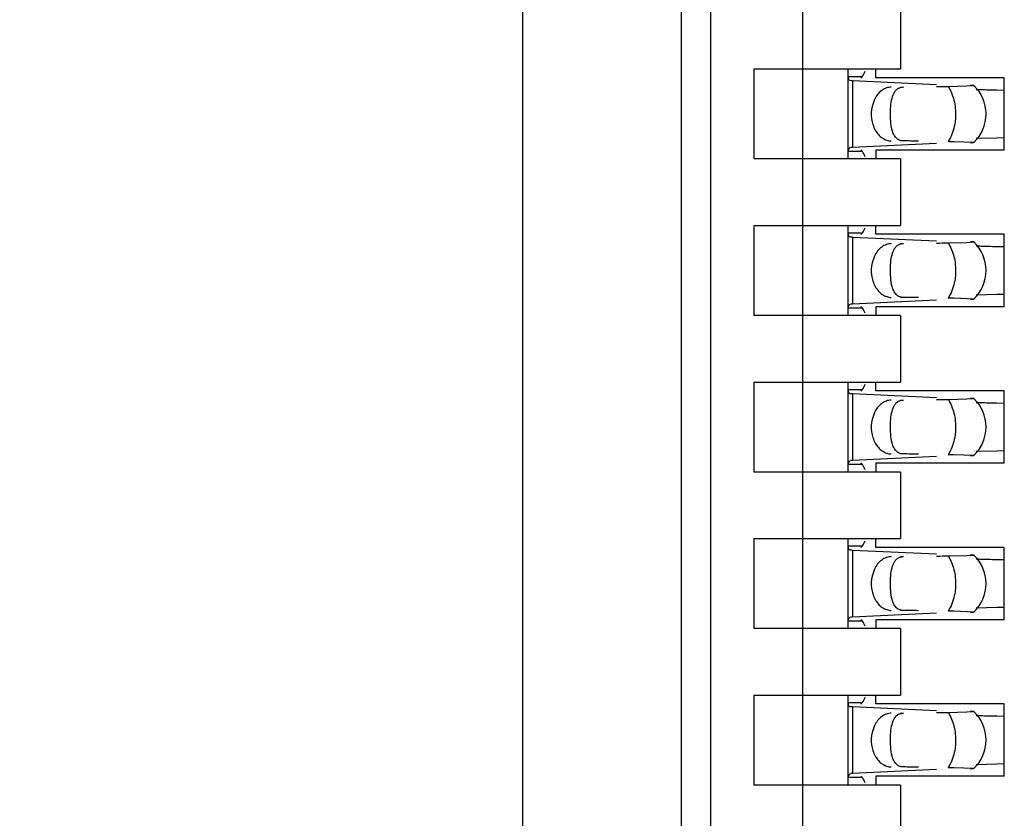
# Model space of a CAD drawing. Header units: inches. Extents: x 0 to 22, y 0 to 17.
# Tile 20 of 61: x 4.238 to 4.436, y 8.22 to 8.381. Entities that reach past the tile are written whole.
import ezdxf

# ---------------------------------------------------------------- set-up
doc = ezdxf.new("R2010")
doc.units = ezdxf.units.IN
doc.header["$LTSCALE"] = 1.21
doc.header["$MEASUREMENT"] = 0
doc.layers.get('0').update_dxf_attribs({"linetype": 'CONTINUOUS'})
doc.layers.add('DIMENSIONS', color=7, linetype='CONTINUOUS')
doc.styles.get("Standard").update_dxf_attribs({"font": 'txt', "width": 0.8})
doc.dimstyles.new('DIMSTYLE_1', dxfattribs={"dimtxt": 0.125, "dimasz": 0.18, "dimexe": 0.18, "dimexo": 0.0625, "dimgap": 0.09, "dimtad": 0, "dimtih": 1, "dimtoh": 1, "dimdec": 3, "dimzin": 4, "dimdsep": 46, "dimtxsty": 'STANDARD', "dimblk": '_FILLED', "dimblk1": '_FILLED', "dimblk2": '_FILLED', "dimcen": 0.09, "dimadec": 0, "dimazin": 0, "dimtp": 0.01, "dimtm": 0.01, "dimtfac": 1, "dimtdec": 3, "dimtofl": 0, "dimtmove": 0, "dimatfit": 3, "dimldrblk": '_FILLED', "dimfxl": 1, "dimtolj": 1, "dimtzin": 4, "dimarcsym": 0})

# ---------------------------------------------------------------- blocks, each defined once
blk = doc.blocks.new('*D16')
at = {"layer": 'DIMENSIONS', "color": 2, "linetype": 'CONTINUOUS'}
blk.add_line((4.337998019, 6.2692184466), (3.445098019, 6.2692184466), dxfattribs=at)
at = {"layer": 'DIMENSIONS', "color": 2, "linetype": 'CONTINUOUS', "insert": (3.382598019, 6.3317184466), "char_height": 0.125, "width": 1.525, "attachment_point": 3, "line_spacing_factor": 0.9}
blk.add_mtext('-4.822{\\Ftxt.shx;\\W1.000000;\\H0.125000; }[122.48]', dxfattribs=at)
blk = doc.blocks.new('_FILLED')
at = {"color": 0, "linetype": 'BYBLOCK'}
blk.add_solid([(0, 0), (-1, 0.1736111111), (-1, -0.1736111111)], dxfattribs=at)
blk = doc.blocks.new('*D17')
at = {"layer": 'DIMENSIONS', "color": 2, "linetype": 'CONTINUOUS'}
for p, q in [((3.7807905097, 6.1477749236), (3.6201636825, 5.9958963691)), ((4.326098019, 6.1477749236), (3.7807905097, 6.1477749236)), ((3.6201636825, 5.9958963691), (3.445098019, 5.9958963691))]:
    blk.add_line(p, q, dxfattribs=at)
at = {"layer": 'DIMENSIONS', "color": 2, "linetype": 'CONTINUOUS', "insert": (3.382598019, 6.0583963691), "char_height": 0.125, "width": 1.525, "attachment_point": 3, "line_spacing_factor": 0.9}
blk.add_mtext('-4.943{\\Ftxt.shx;\\W1.000000;\\H0.125000; }[125.56]', dxfattribs=at)

msp = doc.modelspace()

# ---------------------------------------------------------------- linework, layer by layer
at = {"color": 7, "linetype": 'CONTINUOUS'}
for p, q in [((4.3393854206, 7.0781395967), (4.3393854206, 10.2822972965)), ((4.3713366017, 7.385423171), (4.3713366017, 10.2200688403)), ((4.3772421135, 7.5035334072), (4.3772421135, 10.040934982)), ((4.3957460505, 7.5678205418), (4.3957460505, 10.0376714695)), ((4.4154310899, 8.3842420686), (4.4154310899, 8.3708562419)), ((4.3859035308, 8.3708562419), (4.4154310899, 8.3708562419)), ((4.3859035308, 8.3708562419), (4.3859035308, 8.3527460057)), ((4.4048011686, 8.3708562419), (4.4048011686, 8.3527460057)), ((4.41047046, 8.3690845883), (4.41047046, 8.3708562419)), ((4.4048011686, 8.3693628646), (4.4077463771, 8.3693628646)), ((4.4048021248, 8.3694211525), (4.404801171, 8.3693525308)), ((4.4048011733, 8.3693509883), (4.4049701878, 8.368716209)), ((4.4049701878, 8.368716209), (4.4051883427, 8.3685747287)), ((4.4051883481, 8.3685765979), (4.4055462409, 8.3685547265)), ((4.4057680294, 8.3685433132), (4.4226511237, 8.3677592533)), ((4.4077463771, 8.3693628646), (4.4074563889, 8.3690357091)), ((4.4362972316, 8.3690845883), (4.41047046, 8.3690845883)), ((4.4362972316, 8.3545176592), (4.4362972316, 8.3690845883)), ((4.415578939, 8.3671729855), (4.4160108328, 8.3672145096)), ((4.424986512, 8.3673661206), (4.4287344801, 8.3674460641)), ((4.4287344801, 8.3674460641), (4.4301509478, 8.367538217)), ((4.4301509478, 8.367538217), (4.4295210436, 8.3675907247)), ((4.4347645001, 8.3666464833), (4.4362810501, 8.3666143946)), ((4.4101548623, 8.3647070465), (4.4096778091, 8.3633144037)), ((4.4301510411, 8.3560641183), (4.4261139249, 8.3562174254)), ((4.4347644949, 8.3569556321), (4.430606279, 8.3568453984)), ((4.4362810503, 8.3569877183), (4.4347644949, 8.3569556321)), ((4.4077463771, 8.3542393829), (4.4048011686, 8.3542393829)), ((4.404801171, 8.3542497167), (4.4048021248, 8.3541810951)), ((4.4048427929, 8.3546239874), (4.4048011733, 8.3542512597)), ((4.4051883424, 8.3550276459), (4.4048427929, 8.3546239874)), ((4.4057680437, 8.3550584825), (4.4053529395, 8.3550365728)), ((4.4226511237, 8.3558429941), (4.4057680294, 8.3550589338)), ((4.4074564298, 8.3545664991), (4.4077463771, 8.3542393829)), ((4.4362972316, 8.3545176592), (4.41047046, 8.3545176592)), ((4.41047046, 8.3545176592), (4.41047046, 8.3527460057)), ((4.4295210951, 8.3560115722), (4.4301010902, 8.3560505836)), ((4.4154310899, 8.3527460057), (4.3859035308, 8.3527460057)), ((4.4154310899, 8.3527460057), (4.4154310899, 8.3393601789)), ((4.3859035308, 8.3393601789), (4.4154310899, 8.3393601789)), ((4.3859035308, 8.3393601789), (4.3859035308, 8.3212499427)), ((4.4048011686, 8.3393601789), (4.4048011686, 8.3212499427)), ((4.41047046, 8.3375885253), (4.41047046, 8.3393601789)), ((4.4048011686, 8.3378668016), (4.4077463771, 8.3378668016)), ((4.4048021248, 8.3379250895), (4.404801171, 8.3378564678)), ((4.4048011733, 8.3378549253), (4.4049701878, 8.337220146)), ((4.4049701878, 8.337220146), (4.4051883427, 8.3370786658)), ((4.4051883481, 8.3370805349), (4.4055462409, 8.3370586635)), ((4.4057680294, 8.3370472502), (4.4226511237, 8.3362631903)), ((4.4077463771, 8.3378668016), (4.4074563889, 8.3375396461)), ((4.4362972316, 8.3375885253), (4.41047046, 8.3375885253)), ((4.4362972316, 8.3230215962), (4.4362972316, 8.3375885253)), ((4.415578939, 8.3356769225), (4.4160108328, 8.3357184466)), ((4.424986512, 8.3358700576), (4.4287344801, 8.3359500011)), ((4.4287344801, 8.3359500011), (4.4301509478, 8.336042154)), ((4.4301509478, 8.336042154), (4.4295210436, 8.3360946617)), ((4.4347645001, 8.3351504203), (4.4362810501, 8.3351183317)), ((4.4101548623, 8.3332109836), (4.4096778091, 8.3318183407)), ((4.4301510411, 8.3245680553), (4.4261139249, 8.3247213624)), ((4.4295210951, 8.3245155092), (4.4301010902, 8.3245545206)), ((4.4347644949, 8.3254595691), (4.430606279, 8.3253493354)), ((4.4362810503, 8.3254916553), (4.4347644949, 8.3254595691)), ((4.4077463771, 8.3227433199), (4.4048011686, 8.3227433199)), ((4.404801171, 8.3227536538), (4.4048021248, 8.3226850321)), ((4.4048427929, 8.3231279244), (4.4048011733, 8.3227551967)), ((4.4051883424, 8.3235315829), (4.4048427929, 8.3231279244)), ((4.4057680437, 8.3235624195), (4.4053529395, 8.3235405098)), ((4.4226511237, 8.3243469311), (4.4057680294, 8.3235628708)), ((4.4074564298, 8.3230704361), (4.4077463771, 8.3227433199)), ((4.4362972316, 8.3230215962), (4.41047046, 8.3230215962)), ((4.41047046, 8.3230215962), (4.41047046, 8.3212499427)), ((4.4154310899, 8.3212499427), (4.3859035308, 8.3212499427)), ((4.4154310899, 8.3212499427), (4.4154310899, 8.3078641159)), ((4.3859035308, 8.3078641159), (4.4154310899, 8.3078641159)), ((4.3859035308, 8.3078641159), (4.3859035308, 8.2897538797)), ((4.4048011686, 8.3078641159), (4.4048011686, 8.2897538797)), ((4.41047046, 8.3060924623), (4.41047046, 8.3078641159)), ((4.4048011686, 8.3063707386), (4.4077463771, 8.3063707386)), ((4.4048021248, 8.3064290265), (4.404801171, 8.3063604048)), ((4.4048011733, 8.3063588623), (4.4049701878, 8.305724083)), ((4.4049701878, 8.305724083), (4.4051883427, 8.3055826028)), ((4.4051883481, 8.3055844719), (4.4055462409, 8.3055626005)), ((4.4057680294, 8.3055511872), (4.4226511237, 8.3047671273)), ((4.4077463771, 8.3063707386), (4.4074563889, 8.3060435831)), ((4.4362972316, 8.3060924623), (4.41047046, 8.3060924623)), ((4.4301509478, 8.304546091), (4.4295210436, 8.3045985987)), ((4.4362972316, 8.2915255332), (4.4362972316, 8.3060924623)), ((4.415578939, 8.3041808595), (4.4160108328, 8.3042223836)), ((4.424986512, 8.3043739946), (4.4287344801, 8.3044539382)), ((4.4287344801, 8.3044539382), (4.4301509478, 8.304546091)), ((4.4347645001, 8.3036543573), (4.4362810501, 8.3036222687)), ((4.4101548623, 8.3017149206), (4.4096778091, 8.3003222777)), ((4.4226511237, 8.2928508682), (4.4057680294, 8.2920668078)), ((4.4301510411, 8.2930719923), (4.4261139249, 8.2932252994)), ((4.4295210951, 8.2930194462), (4.4301010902, 8.2930584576)), ((4.4347644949, 8.2939635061), (4.430606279, 8.2938532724)), ((4.4362810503, 8.2939955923), (4.4347644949, 8.2939635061)), ((4.4077463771, 8.2912472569), (4.4048011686, 8.2912472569)), ((4.404801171, 8.2912575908), (4.4048021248, 8.2911889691)), ((4.4048427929, 8.2916318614), (4.4048011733, 8.2912591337)), ((4.4051883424, 8.2920355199), (4.4048427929, 8.2916318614)), ((4.4057680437, 8.2920663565), (4.4053529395, 8.2920444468)), ((4.4074564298, 8.2915743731), (4.4077463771, 8.2912472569)), ((4.4362972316, 8.2915255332), (4.41047046, 8.2915255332)), ((4.41047046, 8.2915255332), (4.41047046, 8.2897538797)), ((4.4154310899, 8.2897538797), (4.3859035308, 8.2897538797)), ((4.4154310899, 8.2897538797), (4.4154310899, 8.2763680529)), ((4.3859035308, 8.2763680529), (4.4154310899, 8.2763680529)), ((4.3859035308, 8.2763680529), (4.3859035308, 8.2582578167)), ((4.4048011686, 8.2763680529), (4.4048011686, 8.2582578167)), ((4.4048011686, 8.2748746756), (4.4077463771, 8.2748746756)), ((4.4048021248, 8.2749329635), (4.404801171, 8.2748643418)), ((4.4048011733, 8.2748627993), (4.4049701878, 8.27422802)), ((4.4077463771, 8.2748746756), (4.4074563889, 8.2745475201)), ((4.41047046, 8.2745963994), (4.41047046, 8.2763680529)), ((4.4049701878, 8.27422802), (4.4051883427, 8.2740865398)), ((4.4051883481, 8.2740884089), (4.4055462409, 8.2740665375)), ((4.4057680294, 8.2740551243), (4.4226511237, 8.2732710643)), ((4.4362972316, 8.2745963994), (4.41047046, 8.2745963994)), ((4.424986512, 8.2728779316), (4.4287344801, 8.2729578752)), ((4.4287344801, 8.2729578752), (4.4301509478, 8.273050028)), ((4.4301509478, 8.273050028), (4.4295210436, 8.2731025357)), ((4.4362972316, 8.2600294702), (4.4362972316, 8.2745963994)), ((4.415578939, 8.2726847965), (4.4160108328, 8.2727263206)), ((4.4347645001, 8.2721582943), (4.4362810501, 8.2721262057)), ((4.4101548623, 8.2702188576), (4.4096778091, 8.2688262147)), ((4.4226511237, 8.2613548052), (4.4057680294, 8.2605707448)), ((4.4301510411, 8.2615759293), (4.4261139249, 8.2617292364)), ((4.4295210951, 8.2615233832), (4.4301010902, 8.2615623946)), ((4.4347644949, 8.2624674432), (4.430606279, 8.2623572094)), ((4.4362810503, 8.2624995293), (4.4347644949, 8.2624674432)), ((4.4077463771, 8.2597511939), (4.4048011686, 8.2597511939)), ((4.404801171, 8.2597615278), (4.4048021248, 8.2596929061)), ((4.4048427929, 8.2601357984), (4.4048011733, 8.2597630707)), ((4.4051883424, 8.2605394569), (4.4048427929, 8.2601357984)), ((4.4057680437, 8.2605702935), (4.4053529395, 8.2605483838)), ((4.4074564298, 8.2600783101), (4.4077463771, 8.2597511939)), ((4.4362972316, 8.2600294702), (4.41047046, 8.2600294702)), ((4.41047046, 8.2600294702), (4.41047046, 8.2582578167)), ((4.4154310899, 8.2582578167), (4.3859035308, 8.2582578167)), ((4.4154310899, 8.2582578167), (4.4154310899, 8.2448719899)), ((4.3859035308, 8.2448719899), (4.4154310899, 8.2448719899)), ((4.3859035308, 8.2448719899), (4.3859035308, 8.2267617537)), ((4.4048011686, 8.2448719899), (4.4048011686, 8.2267617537)), ((4.4048011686, 8.2433786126), (4.4077463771, 8.2433786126)), ((4.4048021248, 8.2434369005), (4.404801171, 8.2433682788)), ((4.4048011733, 8.2433667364), (4.4049701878, 8.242731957)), ((4.4077463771, 8.2433786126), (4.4074563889, 8.2430514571)), ((4.41047046, 8.2431003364), (4.41047046, 8.2448719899)), ((4.4049701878, 8.242731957), (4.4051883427, 8.2425904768)), ((4.4051883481, 8.2425923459), (4.4055462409, 8.2425704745)), ((4.4057680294, 8.2425590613), (4.4226511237, 8.2417750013)), ((4.4362972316, 8.2431003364), (4.41047046, 8.2431003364)), ((4.415578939, 8.2411887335), (4.4160108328, 8.2412302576)), ((4.424986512, 8.2413818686), (4.4287344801, 8.2414618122)), ((4.4287344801, 8.2414618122), (4.4301509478, 8.241553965)), ((4.4301509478, 8.241553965), (4.4295210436, 8.2416064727)), ((4.4362972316, 8.2285334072), (4.4362972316, 8.2431003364)), ((4.4347645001, 8.2406622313), (4.4362810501, 8.2406301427)), ((4.4101548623, 8.2387227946), (4.4096778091, 8.2373301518)), ((4.4226511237, 8.2298587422), (4.4057680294, 8.2290746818)), ((4.4301510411, 8.2300798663), (4.4261139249, 8.2302331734)), ((4.4295210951, 8.2300273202), (4.4301010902, 8.2300663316)), ((4.4347644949, 8.2309713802), (4.430606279, 8.2308611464)), ((4.4362810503, 8.2310034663), (4.4347644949, 8.2309713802)), ((4.4077463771, 8.228255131), (4.4048011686, 8.228255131)), ((4.404801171, 8.2282654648), (4.4048021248, 8.2281968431)), ((4.4048427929, 8.2286397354), (4.4048011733, 8.2282670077)), ((4.4051883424, 8.229043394), (4.4048427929, 8.2286397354)), ((4.4057680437, 8.2290742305), (4.4053529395, 8.2290523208)), ((4.4074564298, 8.2285822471), (4.4077463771, 8.228255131)), ((4.4362972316, 8.2285334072), (4.41047046, 8.2285334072)), ((4.41047046, 8.2285334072), (4.41047046, 8.2267617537)), ((4.4154310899, 8.2267617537), (4.3859035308, 8.2267617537)), ((4.4154310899, 8.2267617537), (4.4154310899, 8.2133759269))]:
    msp.add_line(p, q, dxfattribs=at)
at = {"color": 9, "linetype": 'CONTINUOUS'}
for p, q in [((4.4057680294, 8.3685433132), (4.4057680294, 8.3550589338)), ((4.4154310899, 8.3672145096), (4.4160108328, 8.3672145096)), ((4.4160108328, 8.3563877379), (4.4154310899, 8.3563877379)), ((4.4253980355, 8.3569476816), (4.4249865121, 8.3562361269)), ((4.4057680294, 8.3370472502), (4.4057680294, 8.3235628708)), ((4.4154310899, 8.3357184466), (4.4160108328, 8.3357184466)), ((4.4160108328, 8.3248916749), (4.4154310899, 8.3248916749)), ((4.4253980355, 8.3254516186), (4.4249865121, 8.324740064)), ((4.4057680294, 8.3055511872), (4.4057680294, 8.2920668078)), ((4.4154310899, 8.3042223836), (4.4160108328, 8.3042223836)), ((4.4160108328, 8.293395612), (4.4154310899, 8.293395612)), ((4.4253980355, 8.2939555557), (4.4249865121, 8.293244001)), ((4.4057680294, 8.2740551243), (4.4057680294, 8.2605707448)), ((4.4154310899, 8.2727263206), (4.4160108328, 8.2727263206)), ((4.4160108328, 8.261899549), (4.4154310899, 8.261899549)), ((4.4253980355, 8.2624594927), (4.4249865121, 8.261747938)), ((4.4057680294, 8.2425590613), (4.4057680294, 8.2290746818)), ((4.4154310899, 8.2412302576), (4.4160108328, 8.2412302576)), ((4.4160108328, 8.230403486), (4.4154310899, 8.230403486)), ((4.4253980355, 8.2309634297), (4.4249865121, 8.230251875))]:
    msp.add_line(p, q, dxfattribs=at)
at = {"color": 7, "linetype": 'CONTINUOUS'}
for centre, radius, start, end in [((4.4073462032, 8.4027272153), 0.0342198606, 266.9848544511, 267.3566322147), ((4.4247578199, 8.3618011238), 0.0078740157, 313.2313990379, 46.7695386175), ((4.4392244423, 8.6279397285), 0.2613250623, 268.110127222, 268.3298669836), ((4.4415281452, 8.7082827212), 0.3417010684, 268.3363875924, 268.582163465), ((4.4473029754, 8.9355846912), 0.569076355, 268.5671778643, 268.7374983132), ((4.4184042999, 7.9254390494), 0.4308473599, 88.9746889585, 89.1246374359), ((4.4073462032, 8.3712311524), 0.0342198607, 266.9848544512, 267.356632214), ((4.4247578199, 8.3303050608), 0.0078740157, 313.2313990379, 46.7695386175), ((4.4392244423, 8.5964436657), 0.2613250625, 268.110127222, 268.3298669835), ((4.4415281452, 8.6767866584), 0.3417010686, 268.3363875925, 268.5821634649), ((4.4473029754, 8.9040886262), 0.569076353, 268.5671778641, 268.7374983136), ((4.4184042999, 7.8939429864), 0.4308473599, 88.9746889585, 89.1246374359), ((4.4073462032, 8.3397350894), 0.0342198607, 266.9848544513, 267.356632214), ((4.4247578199, 8.2988089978), 0.0078740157, 313.2313990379, 46.7695386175), ((4.4392244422, 8.5649476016), 0.2613250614, 268.1101272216, 268.329866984), ((4.4415281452, 8.6452905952), 0.3417010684, 268.3363875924, 268.582163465), ((4.4473029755, 8.8725925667), 0.5690763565, 268.5671778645, 268.737498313), ((4.4184042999, 7.8624469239), 0.4308473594, 88.9746889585, 89.1246374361), ((4.4073462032, 8.308239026), 0.0342198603, 266.9848544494, 267.3566322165), ((4.4247578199, 8.2673129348), 0.0078740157, 313.2313990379, 46.7695386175), ((4.4392244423, 8.5334515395), 0.2613250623, 268.110127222, 268.3298669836), ((4.4415281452, 8.6137945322), 0.3417010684, 268.3363875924, 268.582163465), ((4.4473029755, 8.8410965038), 0.5690763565, 268.5671778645, 268.737498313), ((4.4184042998, 7.8309508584), 0.4308473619, 88.9746889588, 89.1246374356), ((4.4073462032, 8.2767429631), 0.0342198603, 266.9848544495, 267.3566322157), ((4.4247578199, 8.2358168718), 0.0078740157, 313.2313990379, 46.7695386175), ((4.4392244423, 8.5019554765), 0.2613250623, 268.110127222, 268.3298669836), ((4.4415281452, 8.5822984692), 0.3417010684, 268.3363875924, 268.582163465), ((4.4473029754, 8.8096004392), 0.569076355, 268.5671778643, 268.7374983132), ((4.4184042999, 7.7994547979), 0.4308473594, 88.9746889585, 89.1246374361)]:
    msp.add_arc(centre, radius, start, end, dxfattribs=at)
for centre, major_axis, ratio, start_param, end_param in [((4.4066085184, 8.380384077), (-0, 0.0118110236), 0.2679491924, -2.7738167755, -2.5765937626), ((4.0883510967, 8.3618011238), (0.4711895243, 0.0078735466), 0.0001824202, -0.7820906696, -0.7749796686), ((4.0883510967, 8.3618011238), (0.4711895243, -0.0078735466), 0.0001824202, 0.7929389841, 0.8018391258), ((4.4066085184, 8.3432181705), (0, 0.0118110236), 0.2679491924, -0.5650009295, -0.3677758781), ((4.4066085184, 8.348888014), (-0, 0.0118110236), 0.2679491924, -2.7738167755, -2.5765937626), ((4.0883510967, 8.3303050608), (0.4711895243, 0.0078735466), 0.0001824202, -0.7820906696, -0.7749796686), ((4.0883510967, 8.3303050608), (0.4711895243, -0.0078735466), 0.0001824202, 0.7929389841, 0.8018391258), ((4.4066085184, 8.3117221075), (0, 0.0118110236), 0.2679491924, -0.5650009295, -0.3677758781), ((4.4066085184, 8.317391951), (-0, 0.0118110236), 0.2679491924, -2.7738167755, -2.5765937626), ((4.0883510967, 8.2988089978), (0.4711895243, 0.0078735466), 0.0001824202, -0.7820906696, -0.7749796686), ((4.0883510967, 8.2988089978), (0.4711895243, -0.0078735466), 0.0001824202, 0.7929389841, 0.8018391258), ((4.4066085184, 8.2802260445), (-0, 0.0118110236), 0.2679491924, -0.5650009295, -0.3677758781), ((4.4066085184, 8.285895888), (-0, 0.0118110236), 0.2679491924, -2.7738167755, -2.5765937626), ((4.0883510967, 8.2673129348), (0.4711895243, 0.0078735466), 0.0001824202, -0.7820906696, -0.7749796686), ((4.0883510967, 8.2673129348), (0.4711895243, -0.0078735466), 0.0001824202, 0.7929389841, 0.8018391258), ((4.4066085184, 8.2487299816), (0, 0.0118110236), 0.2679491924, -0.5650009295, -0.3677758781), ((4.4066085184, 8.254399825), (0, 0.0118110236), 0.2679491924, -2.7738167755, -2.5765937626), ((4.0883510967, 8.2358168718), (0.4711895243, 0.0078735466), 0.0001824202, -0.7820906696, -0.7749796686), ((4.0883510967, 8.2358168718), (0.4711895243, -0.0078735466), 0.0001824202, 0.7929389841, 0.8018391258), ((4.4066085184, 8.2172339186), (0, 0.0118110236), 0.2679491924, -0.5650009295, -0.3677758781)]:
    msp.add_ellipse(centre, major_axis=major_axis, ratio=ratio, start_param=start_param, end_param=end_param, dxfattribs=at)
for points, knots in [([(4.4135608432, 8.3672145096), (4.4132207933, 8.3672088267), (4.4125230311, 8.3670794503), (4.4115669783, 8.3665566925), (4.4107462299, 8.3657477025), (4.4103308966, 8.3650725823), (4.4101548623, 8.3647070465)], [0, 0, 0, 0, 0.229791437, 0.4696702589, 0.7258733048, 1, 1, 1, 1]), ([(4.4133856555, 8.3624600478), (4.4134078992, 8.3630461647), (4.4135021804, 8.3641215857), (4.4137937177, 8.365386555), (4.414177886, 8.3661960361), (4.4145366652, 8.3666676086), (4.4150084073, 8.3670158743), (4.4153825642, 8.3671368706), (4.415578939, 8.3671729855)], [0, 0, 0, 0, 0.3145836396, 0.5783093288, 0.6903244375, 0.7929302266, 0.8929102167, 1, 1, 1, 1]), ([(4.4096778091, 8.3633144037), (4.4095006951, 8.3625107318), (4.4094347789, 8.3608575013), (4.4100423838, 8.3589118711), (4.4109155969, 8.357661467), (4.4117034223, 8.3569561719), (4.412599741, 8.3565045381), (4.4132452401, 8.3563930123), (4.4135608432, 8.3563877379)], [0, 0, 0, 0, 0.2761150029, 0.5429829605, 0.6674054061, 0.7841211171, 0.8940953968, 1, 1, 1, 1]), ([(4.413732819, 8.3585596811), (4.4135725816, 8.3591516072), (4.4133861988, 8.360454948), (4.4133592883, 8.3617652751), (4.4133856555, 8.3624600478)], [0, 0, 0, 0, 0.468650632, 1, 1, 1, 1]), ([(4.4160108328, 8.3563877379), (4.4157176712, 8.3563926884), (4.4152844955, 8.3564648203), (4.4147962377, 8.3567345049), (4.4143925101, 8.3570874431), (4.4140037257, 8.3577012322), (4.4138145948, 8.3582575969), (4.413732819, 8.3585596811)], [0, 0, 0, 0, 0.2575080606, 0.3729976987, 0.4863784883, 0.7251431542, 1, 1, 1, 1]), ([(4.4135608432, 8.3357184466), (4.4132207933, 8.3357127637), (4.4125230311, 8.3355833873), (4.4115669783, 8.3350606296), (4.4107462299, 8.3342516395), (4.4103308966, 8.3335765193), (4.4101548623, 8.3332109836)], [0, 0, 0, 0, 0.229791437, 0.4696702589, 0.7258733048, 1, 1, 1, 1]), ([(4.4133856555, 8.3309639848), (4.4134078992, 8.3315501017), (4.4135021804, 8.3326255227), (4.4137937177, 8.333890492), (4.414177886, 8.3346999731), (4.4145366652, 8.3351715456), (4.4150084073, 8.3355198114), (4.4153825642, 8.3356408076), (4.415578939, 8.3356769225)], [0, 0, 0, 0, 0.3145836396, 0.5783093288, 0.6903244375, 0.7929302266, 0.8929102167, 1, 1, 1, 1]), ([(4.4096778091, 8.3318183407), (4.4095006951, 8.3310146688), (4.4094347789, 8.3293614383), (4.4100423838, 8.3274158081), (4.4109155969, 8.326165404), (4.4117034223, 8.3254601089), (4.412599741, 8.3250084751), (4.4132452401, 8.3248969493), (4.4135608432, 8.3248916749)], [0, 0, 0, 0, 0.2761150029, 0.5429829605, 0.6674054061, 0.7841211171, 0.8940953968, 1, 1, 1, 1]), ([(4.413732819, 8.3270636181), (4.4135725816, 8.3276555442), (4.4133861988, 8.328958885), (4.4133592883, 8.3302692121), (4.4133856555, 8.3309639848)], [0, 0, 0, 0, 0.468650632, 1, 1, 1, 1]), ([(4.4160108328, 8.3248916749), (4.4157176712, 8.3248966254), (4.4152844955, 8.3249687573), (4.4147962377, 8.3252384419), (4.4143925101, 8.3255913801), (4.4140037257, 8.3262051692), (4.4138145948, 8.3267615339), (4.413732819, 8.3270636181)], [0, 0, 0, 0, 0.2575080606, 0.3729976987, 0.4863784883, 0.7251431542, 1, 1, 1, 1]), ([(4.4135608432, 8.3042223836), (4.4132207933, 8.3042167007), (4.4125230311, 8.3040873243), (4.4115669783, 8.3035645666), (4.4107462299, 8.3027555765), (4.4103308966, 8.3020804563), (4.4101548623, 8.3017149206)], [0, 0, 0, 0, 0.229791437, 0.4696702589, 0.7258733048, 1, 1, 1, 1]), ([(4.4133856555, 8.2994679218), (4.4134078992, 8.3000540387), (4.4135021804, 8.3011294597), (4.4137937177, 8.302394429), (4.414177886, 8.3032039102), (4.4145366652, 8.3036754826), (4.4150084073, 8.3040237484), (4.4153825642, 8.3041447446), (4.415578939, 8.3041808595)], [0, 0, 0, 0, 0.3145836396, 0.5783093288, 0.6903244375, 0.7929302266, 0.8929102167, 1, 1, 1, 1]), ([(4.4096778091, 8.3003222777), (4.4095006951, 8.2995186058), (4.4094347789, 8.2978653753), (4.4100423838, 8.2959197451), (4.4109155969, 8.294669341), (4.4117034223, 8.2939640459), (4.412599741, 8.2935124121), (4.4132452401, 8.2934008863), (4.4135608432, 8.293395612)], [0, 0, 0, 0, 0.2761150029, 0.5429829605, 0.6674054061, 0.7841211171, 0.8940953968, 1, 1, 1, 1]), ([(4.413732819, 8.2955675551), (4.4135725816, 8.2961594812), (4.4133861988, 8.297462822), (4.4133592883, 8.2987731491), (4.4133856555, 8.2994679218)], [0, 0, 0, 0, 0.468650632, 1, 1, 1, 1]), ([(4.4160108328, 8.293395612), (4.4157176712, 8.2934005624), (4.4152844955, 8.2934726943), (4.4147962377, 8.2937423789), (4.4143925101, 8.2940953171), (4.4140037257, 8.2947091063), (4.4138145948, 8.2952654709), (4.413732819, 8.2955675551)], [0, 0, 0, 0, 0.2575080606, 0.3729976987, 0.4863784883, 0.7251431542, 1, 1, 1, 1]), ([(4.4135608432, 8.2727263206), (4.4132207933, 8.2727206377), (4.4125230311, 8.2725912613), (4.4115669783, 8.2720685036), (4.4107462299, 8.2712595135), (4.4103308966, 8.2705843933), (4.4101548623, 8.2702188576)], [0, 0, 0, 0, 0.229791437, 0.4696702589, 0.7258733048, 1, 1, 1, 1]), ([(4.4133856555, 8.2679718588), (4.4134078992, 8.2685579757), (4.4135021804, 8.2696333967), (4.4137937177, 8.270898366), (4.414177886, 8.2717078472), (4.4145366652, 8.2721794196), (4.4150084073, 8.2725276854), (4.4153825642, 8.2726486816), (4.415578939, 8.2726847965)], [0, 0, 0, 0, 0.3145836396, 0.5783093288, 0.6903244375, 0.7929302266, 0.8929102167, 1, 1, 1, 1]), ([(4.4096778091, 8.2688262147), (4.4095006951, 8.2680225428), (4.4094347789, 8.2663693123), (4.4100423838, 8.2644236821), (4.4109155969, 8.263173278), (4.4117034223, 8.2624679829), (4.412599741, 8.2620163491), (4.4132452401, 8.2619048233), (4.4135608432, 8.261899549)], [0, 0, 0, 0, 0.2761150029, 0.5429829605, 0.6674054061, 0.7841211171, 0.8940953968, 1, 1, 1, 1]), ([(4.413732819, 8.2640714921), (4.4135725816, 8.2646634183), (4.4133861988, 8.265966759), (4.4133592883, 8.2672770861), (4.4133856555, 8.2679718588)], [0, 0, 0, 0, 0.468650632, 1, 1, 1, 1]), ([(4.4160108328, 8.261899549), (4.4157176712, 8.2619044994), (4.4152844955, 8.2619766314), (4.4147962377, 8.2622463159), (4.4143925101, 8.2625992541), (4.4140037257, 8.2632130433), (4.4138145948, 8.2637694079), (4.413732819, 8.2640714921)], [0, 0, 0, 0, 0.2575080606, 0.3729976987, 0.4863784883, 0.7251431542, 1, 1, 1, 1]), ([(4.4135608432, 8.2412302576), (4.4132207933, 8.2412245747), (4.4125230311, 8.2410951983), (4.4115669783, 8.2405724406), (4.4107462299, 8.2397634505), (4.4103308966, 8.2390883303), (4.4101548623, 8.2387227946)], [0, 0, 0, 0, 0.229791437, 0.4696702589, 0.7258733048, 1, 1, 1, 1]), ([(4.4133856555, 8.2364757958), (4.4134078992, 8.2370619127), (4.4135021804, 8.2381373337), (4.4137937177, 8.239402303), (4.414177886, 8.2402117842), (4.4145366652, 8.2406833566), (4.4150084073, 8.2410316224), (4.4153825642, 8.2411526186), (4.415578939, 8.2411887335)], [0, 0, 0, 0, 0.3145836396, 0.5783093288, 0.6903244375, 0.7929302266, 0.8929102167, 1, 1, 1, 1]), ([(4.4096778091, 8.2373301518), (4.4095006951, 8.2365264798), (4.4094347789, 8.2348732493), (4.4100423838, 8.2329276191), (4.4109155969, 8.2316772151), (4.4117034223, 8.23097192), (4.412599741, 8.2305202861), (4.4132452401, 8.2304087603), (4.4135608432, 8.230403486)], [0, 0, 0, 0, 0.2761150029, 0.5429829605, 0.6674054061, 0.7841211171, 0.8940953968, 1, 1, 1, 1]), ([(4.413732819, 8.2325754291), (4.4135725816, 8.2331673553), (4.4133861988, 8.234470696), (4.4133592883, 8.2357810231), (4.4133856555, 8.2364757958)], [0, 0, 0, 0, 0.468650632, 1, 1, 1, 1]), ([(4.4160108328, 8.230403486), (4.4157176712, 8.2304084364), (4.4152844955, 8.2304805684), (4.4147962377, 8.2307502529), (4.4143925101, 8.2311031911), (4.4140037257, 8.2317169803), (4.4138145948, 8.2322733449), (4.413732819, 8.2325754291)], [0, 0, 0, 0, 0.2575080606, 0.3729976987, 0.4863784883, 0.7251431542, 1, 1, 1, 1])]:
    msp.add_open_spline(points, degree=3, knots=knots, dxfattribs=at)
at = {"color": 9, "linetype": 'CONTINUOUS'}
for points, knots in [([(4.4249865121, 8.3673661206), (4.4255352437, 8.3665255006), (4.4263281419, 8.3645347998), (4.4265254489, 8.3624190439), (4.4264822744, 8.3613260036)], [0, 0, 0, 0, 0.4785423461, 1, 1, 1, 1]), ([(4.4264822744, 8.3613260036), (4.4264667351, 8.3609325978), (4.426333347, 8.3594291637), (4.4259062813, 8.3579413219), (4.4253980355, 8.3569476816)], [0, 0, 0, 0, 0.260772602, 1, 1, 1, 1]), ([(4.4249865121, 8.3358700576), (4.4255352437, 8.3350294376), (4.4263281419, 8.3330387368), (4.4265254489, 8.3309229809), (4.4264822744, 8.3298299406)], [0, 0, 0, 0, 0.4785423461, 1, 1, 1, 1]), ([(4.4264822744, 8.3298299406), (4.4264667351, 8.3294365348), (4.426333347, 8.3279331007), (4.4259062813, 8.3264452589), (4.4253980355, 8.3254516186)], [0, 0, 0, 0, 0.260772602, 1, 1, 1, 1]), ([(4.4249865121, 8.3043739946), (4.4255352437, 8.3035333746), (4.4263281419, 8.3015426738), (4.4265254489, 8.2994269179), (4.4264822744, 8.2983338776)], [0, 0, 0, 0, 0.4785423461, 1, 1, 1, 1]), ([(4.4264822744, 8.2983338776), (4.4264667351, 8.2979404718), (4.426333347, 8.2964370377), (4.4259062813, 8.2949491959), (4.4253980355, 8.2939555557)], [0, 0, 0, 0, 0.260772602, 1, 1, 1, 1]), ([(4.4249865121, 8.2728779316), (4.4255352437, 8.2720373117), (4.4263281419, 8.2700466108), (4.4265254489, 8.2679308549), (4.4264822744, 8.2668378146)], [0, 0, 0, 0, 0.4785423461, 1, 1, 1, 1]), ([(4.4264822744, 8.2668378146), (4.4264667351, 8.2664444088), (4.426333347, 8.2649409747), (4.4259062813, 8.2634531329), (4.4253980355, 8.2624594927)], [0, 0, 0, 0, 0.260772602, 1, 1, 1, 1]), ([(4.4249865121, 8.2413818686), (4.4255352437, 8.2405412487), (4.4263281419, 8.2385505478), (4.4265254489, 8.2364347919), (4.4264822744, 8.2353417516)], [0, 0, 0, 0, 0.4785423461, 1, 1, 1, 1]), ([(4.4264822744, 8.2353417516), (4.4264667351, 8.2349483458), (4.426333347, 8.2334449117), (4.4259062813, 8.2319570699), (4.4253980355, 8.2309634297)], [0, 0, 0, 0, 0.260772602, 1, 1, 1, 1])]:
    msp.add_open_spline(points, degree=3, knots=knots, dxfattribs=at)

# ---------------------------------------------------------------- dimensions: what is measured, and where the dimension line sits
at = {"layer": 'DIMENSIONS', "color": 2, "linetype": 'CONTINUOUS'}
for feature_location, offset, origin, picture, middle in [((4.337998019, 6.2692184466), (-0.8928999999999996, 0), (4.400498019, 11.0912184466), '*D16', (2.370098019, 6.2692184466)), ((4.326098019, 6.1477749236), (-0.8809999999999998, -0.15187855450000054), (4.388598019, 11.0912184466), '*D17', (2.370098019, 5.9958963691))]:
    dim = msp.add_ordinate_dim(feature_location=feature_location, offset=offset, dtype=0, origin=origin, text='-<>', dimstyle='DIMSTYLE_1', dxfattribs=at)
    dim.commit()
    dim.dimension.update_dxf_attribs({"geometry": picture, "text_midpoint": middle})

doc.saveas('drawing.dxf')
